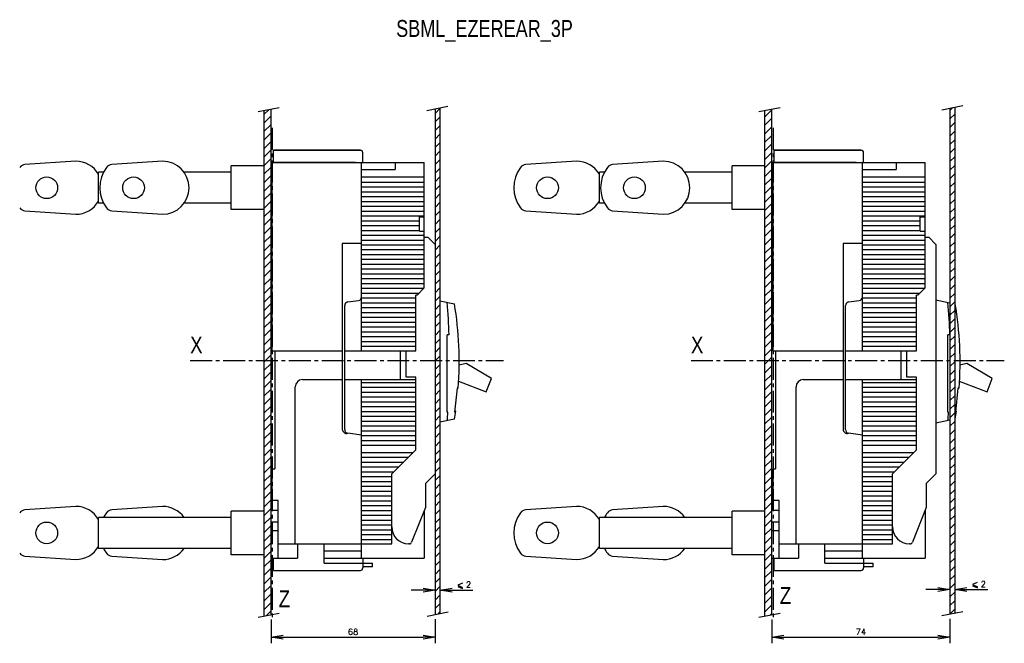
# Model space of a CAD drawing. Extents: x -741 to 1164, y -3289 to 616.
# Tile 33 of 65: x 725 to 1133, y -2237 to -1979. Entities that reach past the tile are written whole.
import ezdxf

# ---------------------------------------------------------------- set-up
doc = ezdxf.new("R2010")
doc.units = 0
doc.header["$LTSCALE"] = 1.21
doc.header["$MEASUREMENT"] = 0
doc.linetypes.add('AXES2', pattern=[1.125, 0.75, -0.125, 0.125, -0.125])
doc.layers.get('0').update_dxf_attribs({"linetype": 'CONTINUOUS'})
doc.layers.get('Defpoints').update_dxf_attribs({"linetype": 'CONTINUOUS'})
doc.layers.add('AXE', color=80, linetype='AXES2')
doc.layers.add('COTATION1', color=50, linetype='CONTINUOUS')
doc.styles.add('ROMANS', font='romans.shx')
doc.styles.get("Standard").update_dxf_attribs({"font": 'txt', "width": 0.8})
doc.dimstyles.new('SC_DEFAUT', dxfattribs={"dimscale": 0, "dimtxt": 2.5, "dimasz": 5, "dimexe": 2.5, "dimexo": 2, "dimgap": 1, "dimtad": 1, "dimdec": 4, "dimzin": 12, "dimdsep": 46, "dimtxsty": 'ROMANS', "dimblk1": 'OPEN', "dimblk2": 'OPEN', "dimsah": 1, "dimcen": 0, "dimadec": 0, "dimazin": 0, "dimtfac": 1, "dimtdec": 4, "dimtofl": 0, "dimtmove": 0, "dimatfit": 3, "dimldrblk": 'OPEN', "dimfxl": 0, "dimtolj": 1, "dimtzin": 12, "dimarcsym": 0})

# ---------------------------------------------------------------- blocks, each defined once
blk = doc.blocks.new('_OPEN')
at = {"color": 0, "linetype": 'ByBlock'}
for p, q in [((-1, 0.167), (0, 0)), ((0, 0), (-1, -0.167)), ((0, 0), (-1, 0))]:
    blk.add_line(p, q, dxfattribs=at)
blk = doc.blocks.new('*D227')
at = {"layer": 'COTATION1', "color": 0, "lineweight": -2}
for p, q in [((897.43, -2209.72), (897.43, -2217.61)), ((899.43, -2209.39), (899.43, -2217.61)), ((892.43, -2215.11), (887.43, -2215.11)), ((904.43, -2215.11), (913.1, -2215.11))]:
    blk.add_line(p, q, dxfattribs=at)
at = {"layer": 'Defpoints', "color": 0}
for p in [(897.43, -2207.72), (899.43, -2207.39), (899.43, -2215.11)]:
    blk.add_point(p, dxfattribs=at)
at = {"layer": 'COTATION1', "color": 0, "lineweight": -2, "xscale": 5, "yscale": 5, "zscale": 5}
blk.add_blockref('_OPEN', (897.43, -2215.11), dxfattribs=at)
at = {"layer": 'COTATION1', "color": 0, "lineweight": -2, "xscale": 5, "yscale": 5, "zscale": 5, "rotation": 180}
blk.add_blockref('_OPEN', (899.43, -2215.11), dxfattribs=at)
at = {"layer": 'COTATION1', "color": 0, "insert": (911.27, -2212.86), "char_height": 2.5, "attachment_point": 5, "style": 'ROMANS'}
blk.add_mtext('\\A1;2', dxfattribs=at)
blk = doc.blocks.new('A$C3AFF345E')
at = {"layer": 'COTATION1'}
for p, q in [((-4.32, 2.82), (-6.31, 1.99)), ((-6.31, 1.99), (-4.3, 1.07)), ((-6.31, 1.54), (-4.3, 0.62))]:
    blk.add_line(p, q, dxfattribs=at)
blk = doc.blocks.new('A$C5A0148EA')
at = {"layer": 'COTATION1'}
h = blk.add_hatch(dxfattribs=at)
h.set_pattern_fill('ANSI31', color=256, scale=20, style=0)
h.set_pattern_definition([(45, (-37.4402, -495.5506), (-1.767767, 1.767767), [])])
h.paths.add_polyline_path([(3, 87.51), (0, 87.02), (0, 0), (3, 0)])
h.paths.add_polyline_path([(3, 0), (0, 0), (0, -87.52), (3, -87.02)])
for p, q in [((0, 87.02), (0, -87.52)), ((3, -87.02), (3, 87.51))]:
    blk.add_line(p, q)
for p, q in [((-2.34, 86.64), (6.37, 88.07)), ((-2.34, -87.9), (6.37, -86.47))]:
    blk.add_line(p, q, dxfattribs=at)
blk = doc.blocks.new('A$C5A610A1A')
at = {"layer": 'COTATION1'}
h = blk.add_hatch(dxfattribs=at)
h.set_pattern_fill('ANSI31', color=256, scale=20, style=0)
h.set_pattern_definition([(45, (-164.0773, -494.734), (-1.767767, 1.767767), [])])
h.paths.add_polyline_path([(2, 87.36), (0, 87.03), (0, -87.51), (2, -87.18)])
for p, q in [((0, 87.03), (0, -87.51)), ((2, 87.36), (2, -87.18))]:
    blk.add_line(p, q)
for p, q in [((-3.39, 86.47), (5.33, 87.9)), ((-3.33, -88.06), (5.38, -86.63))]:
    blk.add_line(p, q, dxfattribs=at)
blk = doc.blocks.new('*D214')
at = {"layer": 'COTATION1', "color": 0, "lineweight": -2}
for p, q in [((829.43, -2227.29), (829.43, -2237.15)), ((897.43, -2227.22), (897.43, -2237.15)), ((834.43, -2234.65), (892.43, -2234.65))]:
    blk.add_line(p, q, dxfattribs=at)
at = {"layer": 'Defpoints', "color": 0}
for p in [(829.43, -2225.29), (897.43, -2225.22), (897.43, -2234.65)]:
    blk.add_point(p, dxfattribs=at)
at = {"layer": 'COTATION1', "color": 0, "lineweight": -2, "xscale": 5, "yscale": 5, "zscale": 5, "rotation": 180}
blk.add_blockref('_OPEN', (829.43, -2234.65), dxfattribs=at)
at = {"layer": 'COTATION1', "color": 0, "lineweight": -2, "xscale": 5, "yscale": 5, "zscale": 5}
blk.add_blockref('_OPEN', (897.43, -2234.65), dxfattribs=at)
at = {"layer": 'COTATION1', "color": 0, "insert": (863.43, -2232.4), "char_height": 2.5, "attachment_point": 5, "style": 'ROMANS'}
blk.add_mtext('\\A1;68', dxfattribs=at)
blk = doc.blocks.new('*D215')
at = {"layer": 'COTATION1', "color": 0, "lineweight": -2}
for p, q in [((1110.82, -2209.47), (1110.82, -2217.36)), ((1112.82, -2209.14), (1112.82, -2217.36)), ((1105.82, -2214.86), (1100.82, -2214.86)), ((1117.82, -2214.86), (1126.48, -2214.86))]:
    blk.add_line(p, q, dxfattribs=at)
at = {"layer": 'Defpoints', "color": 0}
for p in [(1110.82, -2207.47), (1112.82, -2207.14), (1112.82, -2214.86)]:
    blk.add_point(p, dxfattribs=at)
at = {"layer": 'COTATION1', "color": 0, "lineweight": -2, "xscale": 5, "yscale": 5, "zscale": 5}
blk.add_blockref('_OPEN', (1110.82, -2214.86), dxfattribs=at)
at = {"layer": 'COTATION1', "color": 0, "lineweight": -2, "xscale": 5, "yscale": 5, "zscale": 5, "rotation": 180}
blk.add_blockref('_OPEN', (1112.82, -2214.86), dxfattribs=at)
at = {"layer": 'COTATION1', "color": 0, "insert": (1124.65, -2212.61), "char_height": 2.5, "attachment_point": 5, "style": 'ROMANS'}
blk.add_mtext('\\A1;2', dxfattribs=at)
blk = doc.blocks.new('*D216')
at = {"layer": 'COTATION1', "color": 0, "lineweight": -2}
for p, q in [((1037.02, -2227.29), (1037.02, -2237.15)), ((1110.82, -2226.97), (1110.82, -2237.15)), ((1042.02, -2234.65), (1105.82, -2234.65))]:
    blk.add_line(p, q, dxfattribs=at)
at = {"layer": 'Defpoints', "color": 0}
for p in [(1037.02, -2225.29), (1110.82, -2224.97), (1110.82, -2234.65)]:
    blk.add_point(p, dxfattribs=at)
at = {"layer": 'COTATION1', "color": 0, "lineweight": -2, "xscale": 5, "yscale": 5, "zscale": 5, "rotation": 180}
blk.add_blockref('_OPEN', (1037.02, -2234.65), dxfattribs=at)
at = {"layer": 'COTATION1', "color": 0, "lineweight": -2, "xscale": 5, "yscale": 5, "zscale": 5}
blk.add_blockref('_OPEN', (1110.82, -2234.65), dxfattribs=at)
at = {"layer": 'COTATION1', "color": 0, "insert": (1073.92, -2232.4), "char_height": 2.5, "attachment_point": 5, "style": 'ROMANS'}
blk.add_mtext('\\A1;74', dxfattribs=at)

msp = doc.modelspace()

# ---------------------------------------------------------------- linework, layer by layer
for p, q in [((866.43281, -2032.95893), (830.43281, -2032.95893)), ((866.43281, -2032.95893), (830.43281, -2032.95893)), ((867.43281, -2037.95893), (867.43281, -2033.95893)), ((1074.01734, -2032.95893), (1038.01734, -2032.95893)), ((1074.01734, -2032.95893), (1038.01734, -2032.95893)), ((1075.01734, -2037.95893), (1075.01734, -2033.95893)), ((748.43281, -2037.45893), (727.42585, -2038.873)), ((784.43281, -2037.45893), (763.42585, -2038.873)), ((829.93281, -2115.95893), (829.93281, -2037.95893)), ((878.38987, -2037.95893), (892.93281, -2037.95893)), ((880.93281, -2037.95893), (880.93281, -2040.95893)), ((880.93281, -2037.95893), (880.93281, -2040.95893)), ((880.93281, -2037.95893), (880.93281, -2040.95893)), ((892.93281, -2060.45893), (892.93281, -2037.95893)), ((956.01734, -2037.45893), (935.01038, -2038.873)), ((992.01734, -2037.45893), (971.01038, -2038.873)), ((1037.51734, -2115.95893), (1037.51734, -2037.95893)), ((1085.9744, -2037.95893), (1100.51734, -2037.95893)), ((1088.51734, -2037.95893), (1088.51734, -2040.95893)), ((1088.51734, -2037.95893), (1088.51734, -2040.95893)), ((1088.51734, -2037.95893), (1088.51734, -2040.95893)), ((1100.51734, -2060.45893), (1100.51734, -2037.95893)), ((759.9813, -2042.05893), (757.93281, -2042.05893)), ((757.93281, -2054.85893), (757.93281, -2042.05893)), ((812.93281, -2042.05893), (793.32965, -2042.05893)), ((866.93281, -2040.95893), (880.93281, -2040.95893)), ((866.93281, -2040.95893), (880.93281, -2040.95893)), ((866.93281, -2043.95893), (892.93281, -2043.95893)), ((967.56583, -2042.05893), (965.51734, -2042.05893)), ((965.51734, -2054.85893), (965.51734, -2042.05893)), ((1020.51734, -2042.05893), (1000.91418, -2042.05893)), ((1074.51734, -2040.95893), (1088.51734, -2040.95893)), ((1074.51734, -2040.95893), (1088.51734, -2040.95893)), ((1074.51734, -2043.95893), (1100.51734, -2043.95893)), ((892.93281, -2046.25893), (866.93281, -2046.25893)), ((892.93281, -2048.25893), (866.93281, -2048.25893)), ((1100.51734, -2046.25893), (1074.51734, -2046.25893)), ((1100.51734, -2048.25893), (1074.51734, -2048.25893)), ((892.93281, -2050.25893), (866.93281, -2050.25893)), ((892.93281, -2052.25893), (866.93281, -2052.25893)), ((1100.51734, -2050.25893), (1074.51734, -2050.25893)), ((1100.51734, -2052.25893), (1074.51734, -2052.25893)), ((759.99246, -2054.85893), (757.93281, -2054.85893)), ((812.93281, -2054.85893), (793.33197, -2054.85893)), ((892.93281, -2054.25893), (866.93281, -2054.25893)), ((892.93281, -2056.25893), (866.93281, -2056.25893)), ((967.57699, -2054.85893), (965.51734, -2054.85893)), ((1020.51734, -2054.85893), (1000.9165, -2054.85893)), ((1100.51734, -2054.25893), (1074.51734, -2054.25893)), ((1100.51734, -2056.25893), (1074.51734, -2056.25893)), ((727.42585, -2058.04486), (748.43281, -2059.45893)), ((763.42585, -2058.04486), (784.43281, -2059.45893)), ((892.93281, -2058.25893), (866.93281, -2058.25893)), ((892.93281, -2060.25893), (866.93281, -2060.25893)), ((890.93281, -2066.45893), (890.93281, -2060.45893)), ((890.93281, -2060.45893), (892.93281, -2060.45893)), ((892.93281, -2089.95893), (892.93281, -2060.58045)), ((935.01038, -2058.04486), (956.01734, -2059.45893)), ((971.01038, -2058.04486), (992.01734, -2059.45893)), ((1100.51734, -2058.25893), (1074.51734, -2058.25893)), ((1100.51734, -2060.25893), (1074.51734, -2060.25893)), ((1098.51734, -2066.45893), (1098.51734, -2060.45893)), ((1098.51734, -2060.45893), (1100.51734, -2060.45893)), ((1100.51734, -2089.95893), (1100.51734, -2060.58045)), ((890.93281, -2062.25893), (866.93281, -2062.25893)), ((890.93281, -2064.25893), (866.93281, -2064.25893)), ((1098.51734, -2062.25893), (1074.51734, -2062.25893)), ((1098.51734, -2064.25893), (1074.51734, -2064.25893)), ((866.93281, -2115.95893), (866.93281, -2066.3841)), ((892.93281, -2068.25893), (866.93281, -2068.25893)), ((890.93281, -2066.25893), (867.03409, -2066.25893)), ((890.93281, -2066.45893), (892.93281, -2066.45893)), ((892.93281, -2068.95893), (894.43281, -2068.95893)), ((894.43281, -2068.95893), (897.43281, -2071.95893)), ((1074.51734, -2115.95893), (1074.51734, -2066.3841)), ((1100.51734, -2068.25893), (1074.51734, -2068.25893)), ((1098.51734, -2066.25893), (1074.61862, -2066.25893)), ((1098.51734, -2066.45893), (1100.51734, -2066.45893)), ((1100.51734, -2068.95893), (1102.01734, -2068.95893)), ((1102.01734, -2068.95893), (1105.01734, -2071.95893)), ((858.93281, -2071.61403), (858.93281, -2148.54975)), ((866.93281, -2071.61403), (858.93281, -2071.61403)), ((866.93281, -2071.61403), (858.93281, -2071.61403)), ((892.93281, -2070.25893), (866.93281, -2070.25893)), ((892.93281, -2072.25893), (866.93281, -2072.25893)), ((897.43281, -2071.95893), (897.43281, -2166.95893)), ((1066.51734, -2071.61403), (1066.51734, -2148.54975)), ((1074.51734, -2071.61403), (1066.51734, -2071.61403)), ((1074.51734, -2071.61403), (1066.51734, -2071.61403)), ((1100.51734, -2070.25893), (1074.51734, -2070.25893)), ((1100.51734, -2072.25893), (1074.51734, -2072.25893)), ((1105.01734, -2071.95893), (1105.01734, -2166.95893)), ((892.93281, -2074.25893), (866.93281, -2074.25893)), ((892.93281, -2076.25893), (866.93281, -2076.25893)), ((1100.51734, -2074.25893), (1074.51734, -2074.25893)), ((1100.51734, -2076.25893), (1074.51734, -2076.25893)), ((892.93281, -2078.25893), (866.93281, -2078.25893)), ((892.93281, -2080.25893), (866.93281, -2080.25893)), ((1100.51734, -2078.25893), (1074.51734, -2078.25893)), ((1100.51734, -2080.25893), (1074.51734, -2080.25893)), ((892.93281, -2082.25893), (866.93281, -2082.25893)), ((892.93281, -2084.25893), (866.93281, -2084.25893)), ((1100.51734, -2082.25893), (1074.51734, -2082.25893)), ((1100.51734, -2084.25893), (1074.51734, -2084.25893)), ((892.93281, -2086.25893), (866.93281, -2086.25893)), ((892.93281, -2088.25893), (866.93281, -2088.25893)), ((1100.51734, -2086.25893), (1074.51734, -2086.25893)), ((1100.51734, -2088.25893), (1074.51734, -2088.25893)), ((892.63281, -2090.25893), (866.93281, -2090.25893)), ((890.63281, -2092.25893), (866.93281, -2092.25893)), ((889.43281, -2115.95893), (889.43281, -2092.95893)), ((889.93281, -2092.95893), (889.43281, -2092.95893)), ((889.93281, -2092.95893), (892.93281, -2089.95893)), ((1100.21734, -2090.25893), (1074.51734, -2090.25893)), ((1098.21734, -2092.25893), (1074.51734, -2092.25893)), ((1097.01734, -2115.95893), (1097.01734, -2092.95893)), ((1097.51734, -2092.95893), (1097.01734, -2092.95893)), ((1097.51734, -2092.95893), (1100.51734, -2089.95893)), ((859.93281, -2148.65798), (859.93281, -2097.25987)), ((861.22068, -2095.77495), (865.64494, -2095.14291)), ((889.43281, -2094.25893), (866.93281, -2094.25893)), ((889.43281, -2096.25893), (866.93281, -2096.25893)), ((899.43281, -2095.35893), (905.43281, -2096.55893)), ((1067.51734, -2148.65798), (1067.51734, -2097.25987)), ((1068.80521, -2095.77495), (1073.22947, -2095.14291)), ((1097.01734, -2094.25893), (1074.51734, -2094.25893)), ((1097.01734, -2096.25893), (1074.51734, -2096.25893)), ((1105.01734, -2094.95893), (1110.81602, -2096.11867)), ((1112.81602, -2096.51867), (1113.01734, -2096.55893)), ((889.43281, -2098.25893), (866.93281, -2098.25893)), ((889.43281, -2100.25893), (866.93281, -2100.25893)), ((1097.01734, -2098.25893), (1074.51734, -2098.25893)), ((1097.01734, -2100.25893), (1074.51734, -2100.25893)), ((889.43281, -2102.25893), (866.93281, -2102.25893)), ((889.43281, -2104.25893), (866.93281, -2104.25893)), ((1097.01734, -2102.25893), (1074.51734, -2102.25893)), ((1097.01734, -2104.25893), (1074.51734, -2104.25893)), ((889.43281, -2106.25893), (866.93281, -2106.25893)), ((889.43281, -2108.25893), (866.93281, -2108.25893)), ((903.23149, -2109.45893), (902.43281, -2109.45893)), ((902.43281, -2141.45893), (902.43281, -2109.45893)), ((1097.01734, -2106.25893), (1074.51734, -2106.25893)), ((1097.01734, -2108.25893), (1074.51734, -2108.25893)), ((1110.81602, -2109.45893), (1110.01734, -2109.45893)), ((1110.01734, -2141.45893), (1110.01734, -2109.45893)), ((889.43281, -2110.25893), (866.93281, -2110.25893)), ((889.43281, -2112.25893), (866.93281, -2112.25893)), ((1097.01734, -2110.25893), (1074.51734, -2110.25893)), ((1097.01734, -2112.25893), (1074.51734, -2112.25893)), ((829.93281, -2115.95893), (858.93281, -2115.95893)), ((830.93281, -2115.95893), (830.93281, -2164.95893)), ((859.93281, -2115.95893), (889.43281, -2115.95893)), ((889.43281, -2114.25893), (866.93281, -2114.25893)), ((882.93281, -2115.95893), (882.93281, -2127.95893)), ((885.43281, -2126.95893), (885.43281, -2115.95893)), ((1037.51734, -2115.95893), (1066.51734, -2115.95893)), ((1038.51734, -2115.95893), (1038.51734, -2164.95893)), ((1067.51734, -2115.95893), (1097.01734, -2115.95893)), ((1097.01734, -2114.25893), (1074.51734, -2114.25893)), ((1090.51734, -2115.95893), (1090.51734, -2127.95893)), ((1093.01734, -2126.95893), (1093.01734, -2115.95893)), ((910.28283, -2121.29534), (907.35119, -2122.02086)), ((920.7749, -2127.45298), (910.28283, -2121.29534)), ((1117.86736, -2121.29534), (1114.93572, -2122.02086)), ((1128.35943, -2127.45298), (1117.86736, -2121.29534)), ((842.43281, -2127.95893), (858.93281, -2127.95893)), ((859.93281, -2127.95893), (889.43281, -2127.95893)), ((866.93281, -2201.95893), (866.93281, -2127.95893)), ((889.43281, -2129.25893), (866.93281, -2129.25893)), ((889.43281, -2126.95893), (885.43281, -2126.95893)), ((889.43281, -2156.95893), (889.43281, -2126.95893)), ((907.11265, -2128.64791), (918.63, -2133.05649)), ((918.63, -2133.05649), (920.7749, -2127.45298)), ((1050.01734, -2127.95893), (1066.51734, -2127.95893)), ((1067.51734, -2127.95893), (1097.01734, -2127.95893)), ((1074.51734, -2201.95893), (1074.51734, -2127.95893)), ((1097.01734, -2129.25893), (1074.51734, -2129.25893)), ((1097.01734, -2126.95893), (1093.01734, -2126.95893)), ((1097.01734, -2156.95893), (1097.01734, -2126.95893)), ((1114.69718, -2128.64791), (1126.21453, -2133.05649)), ((1126.21453, -2133.05649), (1128.35943, -2127.45298)), ((839.43281, -2195.95893), (839.43281, -2130.95893)), ((889.43281, -2131.25893), (866.93281, -2131.25893)), ((889.43281, -2133.25893), (866.93281, -2133.25893)), ((906.55281, -2131.45893), (905.51059, -2141.45893)), ((907.01148, -2131.45893), (906.55281, -2131.45893)), ((1047.01734, -2195.95893), (1047.01734, -2130.95893)), ((1097.01734, -2131.25893), (1074.51734, -2131.25893)), ((1097.01734, -2133.25893), (1074.51734, -2133.25893)), ((1114.13734, -2131.45893), (1113.09512, -2141.45893)), ((1114.59601, -2131.45893), (1114.13734, -2131.45893)), ((889.43281, -2135.25893), (866.93281, -2135.25893)), ((889.43281, -2137.25893), (866.93281, -2137.25893)), ((1097.01734, -2135.25893), (1074.51734, -2135.25893)), ((1097.01734, -2137.25893), (1074.51734, -2137.25893)), ((889.43281, -2139.25893), (866.93281, -2139.25893)), ((889.43281, -2141.25893), (866.93281, -2141.25893)), ((902.69844, -2141.45893), (902.43281, -2141.45893)), ((905.94814, -2141.06945), (905.51059, -2141.45893)), ((1097.01734, -2139.25893), (1074.51734, -2139.25893)), ((1097.01734, -2141.25893), (1074.51734, -2141.25893)), ((1110.28297, -2141.45893), (1110.01734, -2141.45893)), ((1113.53267, -2141.06945), (1113.09512, -2141.45893)), ((889.43281, -2143.25893), (866.93281, -2143.25893)), ((889.43281, -2145.25893), (866.93281, -2145.25893)), ((905.43281, -2144.35893), (899.43281, -2145.55893)), ((1097.01734, -2143.25893), (1074.51734, -2143.25893)), ((1097.01734, -2145.25893), (1074.51734, -2145.25893)), ((1110.81602, -2144.79919), (1105.01734, -2145.95893)), ((1113.01734, -2144.35893), (1112.81602, -2144.39919)), ((866.93281, -2150.95893), (861.22068, -2150.14291)), ((889.43281, -2147.25893), (866.93281, -2147.25893)), ((889.43281, -2149.25893), (866.93281, -2149.25893)), ((1074.51734, -2150.95893), (1068.80521, -2150.14291)), ((1097.01734, -2147.25893), (1074.51734, -2147.25893)), ((1097.01734, -2149.25893), (1074.51734, -2149.25893)), ((889.43281, -2151.25893), (866.93281, -2151.25893)), ((889.43281, -2153.25893), (866.93281, -2153.25893)), ((1097.01734, -2151.25893), (1074.51734, -2151.25893)), ((1097.01734, -2153.25893), (1074.51734, -2153.25893)), ((889.43281, -2155.25893), (866.93281, -2155.25893)), ((888.13281, -2158.25893), (866.93281, -2158.25893)), ((879.43281, -2166.95893), (889.43281, -2156.95893)), ((1097.01734, -2155.25893), (1074.51734, -2155.25893)), ((1095.71734, -2158.25893), (1074.51734, -2158.25893)), ((1087.01734, -2166.95893), (1097.01734, -2156.95893)), ((886.13281, -2160.25893), (866.93281, -2160.25893)), ((884.13281, -2162.25893), (866.93281, -2162.25893)), ((1093.71734, -2160.25893), (1074.51734, -2160.25893)), ((1091.71734, -2162.25893), (1074.51734, -2162.25893)), ((829.93281, -2164.95893), (830.93281, -2164.95893)), ((829.93281, -2177.95893), (829.93281, -2164.95893)), ((882.13281, -2164.25893), (866.93281, -2164.25893)), ((880.13281, -2166.25893), (866.93281, -2166.25893)), ((879.43281, -2195.95893), (879.43281, -2166.95893)), ((897.43281, -2166.95893), (893.43281, -2170.95893)), ((1037.51734, -2164.95893), (1038.51734, -2164.95893)), ((1037.51734, -2177.95893), (1037.51734, -2164.95893)), ((1089.71734, -2164.25893), (1074.51734, -2164.25893)), ((1087.71734, -2166.25893), (1074.51734, -2166.25893)), ((1087.01734, -2195.95893), (1087.01734, -2166.95893)), ((1105.01734, -2166.95893), (1101.01734, -2170.95893)), ((879.43281, -2168.25893), (866.93281, -2168.25893)), ((879.43281, -2170.25893), (866.93281, -2170.25893)), ((893.43281, -2170.95893), (893.43281, -2180.95893)), ((1087.01734, -2168.25893), (1074.51734, -2168.25893)), ((1087.01734, -2170.25893), (1074.51734, -2170.25893)), ((1101.01734, -2170.95893), (1101.01734, -2180.95893)), ((829.43281, -2201.95893), (829.43281, -2172.95893)), ((829.43281, -2172.95893), (829.93281, -2172.95893)), ((829.43281, -2172.95893), (829.43281, -2181.95893)), ((879.43281, -2172.25893), (866.93281, -2172.25893)), ((879.43281, -2174.25893), (866.93281, -2174.25893)), ((1037.01734, -2201.95893), (1037.01734, -2172.95893)), ((1037.01734, -2172.95893), (1037.51734, -2172.95893)), ((1037.01734, -2172.95893), (1037.01734, -2181.95893)), ((1087.01734, -2172.25893), (1074.51734, -2172.25893)), ((1087.01734, -2174.25893), (1074.51734, -2174.25893)), ((829.93281, -2177.65893), (829.43281, -2177.65893)), ((832.43281, -2177.95893), (829.93281, -2177.95893)), ((832.43281, -2177.95893), (829.93281, -2177.95893)), ((832.43281, -2201.95893), (832.43281, -2177.95893)), ((832.43281, -2201.95893), (832.43281, -2177.95893)), ((879.43281, -2176.25893), (866.93281, -2176.25893)), ((879.43281, -2178.25893), (866.93281, -2178.25893)), ((1037.51734, -2177.65893), (1037.01734, -2177.65893)), ((1040.01734, -2177.95893), (1037.51734, -2177.95893)), ((1040.01734, -2177.95893), (1037.51734, -2177.95893)), ((1040.01734, -2201.95893), (1040.01734, -2177.95893)), ((1040.01734, -2201.95893), (1040.01734, -2177.95893)), ((1087.01734, -2176.25893), (1074.51734, -2176.25893)), ((1087.01734, -2178.25893), (1074.51734, -2178.25893)), ((748.43281, -2180.45893), (727.42585, -2181.873)), ((784.43281, -2180.45893), (763.42585, -2181.873)), ((812.93281, -2200.45893), (812.93281, -2182.45893)), ((826.43281, -2182.45893), (812.93281, -2182.45893)), ((829.43281, -2181.95893), (832.43281, -2181.95893)), ((879.43281, -2180.25893), (866.93281, -2180.25893)), ((879.43281, -2182.25893), (866.93281, -2182.25893)), ((893.43281, -2180.95893), (887.68425, -2195.33032)), ((892.93281, -2182.20893), (892.93281, -2201.95893)), ((956.01734, -2180.45893), (935.01038, -2181.873)), ((992.01734, -2180.45893), (971.01038, -2181.873)), ((1020.51734, -2200.45893), (1020.51734, -2182.45893)), ((1034.01734, -2182.45893), (1020.51734, -2182.45893)), ((1037.01734, -2181.95893), (1040.01734, -2181.95893)), ((1087.01734, -2180.25893), (1074.51734, -2180.25893)), ((1087.01734, -2182.25893), (1074.51734, -2182.25893)), ((1101.01734, -2180.95893), (1095.26878, -2195.33032)), ((1100.51734, -2182.20893), (1100.51734, -2201.95893)), ((812.93281, -2185.05893), (757.93281, -2185.05893)), ((757.93281, -2197.85893), (757.93281, -2185.05893)), ((832.43281, -2186.95893), (829.43281, -2186.95893)), ((879.43281, -2184.25893), (866.93281, -2184.25893)), ((879.43281, -2186.25893), (866.93281, -2186.25893)), ((1020.51734, -2185.05893), (965.51734, -2185.05893)), ((965.51734, -2197.85893), (965.51734, -2185.05893)), ((1037.01734, -2190.45893), (1037.01734, -2186.95893)), ((1040.01734, -2186.95893), (1037.01734, -2186.95893)), ((1087.01734, -2184.25893), (1074.51734, -2184.25893)), ((1087.01734, -2186.25893), (1074.51734, -2186.25893)), ((829.43281, -2190.45893), (832.43281, -2190.45893)), ((879.43281, -2188.25893), (866.93281, -2188.25893)), ((879.43281, -2190.25893), (866.93281, -2190.25893)), ((1037.01734, -2190.45893), (1040.01734, -2190.45893)), ((1087.01734, -2188.25893), (1074.51734, -2188.25893)), ((1087.01734, -2190.25893), (1074.51734, -2190.25893)), ((879.43281, -2192.25893), (866.93281, -2192.25893)), ((879.43281, -2194.25893), (866.93281, -2194.25893)), ((1087.01734, -2192.25893), (1074.51734, -2192.25893)), ((1087.01734, -2194.25893), (1074.51734, -2194.25893)), ((812.93281, -2197.85893), (757.93281, -2197.85893)), ((832.43281, -2195.95893), (879.43281, -2195.95893)), ((840.43281, -2195.95893), (840.43281, -2201.95893)), ((851.43281, -2203.95893), (851.43281, -2195.95893)), ((866.93281, -2198.95893), (851.43281, -2198.95893)), ((866.93281, -2198.95893), (851.43281, -2198.95893)), ((886.75578, -2195.95893), (886.43281, -2195.95893)), ((1020.51734, -2197.85893), (965.51734, -2197.85893)), ((1040.01734, -2195.95893), (1087.01734, -2195.95893)), ((1048.01734, -2195.95893), (1048.01734, -2201.95893)), ((1059.01734, -2203.95893), (1059.01734, -2195.95893)), ((1074.51734, -2198.95893), (1059.01734, -2198.95893)), ((1074.51734, -2198.95893), (1059.01734, -2198.95893)), ((1094.34031, -2195.95893), (1094.01734, -2195.95893)), ((727.42585, -2201.04486), (748.43281, -2202.45893)), ((763.42585, -2201.04486), (784.43281, -2202.45893)), ((826.43281, -2200.45893), (812.93281, -2200.45893)), ((829.43281, -2201.95893), (840.43281, -2201.95893)), ((830.43281, -2206.95893), (830.43281, -2201.95893)), ((832.43281, -2201.95893), (840.43281, -2201.95893)), ((851.43281, -2201.95893), (892.93281, -2201.95893)), ((867.43281, -2201.95893), (867.43281, -2205.95893)), ((935.01038, -2201.04486), (956.01734, -2202.45893)), ((971.01038, -2201.04486), (992.01734, -2202.45893)), ((1034.01734, -2200.45893), (1020.51734, -2200.45893)), ((1037.01734, -2201.95893), (1048.01734, -2201.95893)), ((1038.01734, -2206.95893), (1038.01734, -2201.95893)), ((1040.01734, -2201.95893), (1048.01734, -2201.95893)), ((1059.01734, -2201.95893), (1100.51734, -2201.95893)), ((1075.01734, -2201.95893), (1075.01734, -2205.95893)), ((830.43281, -2206.95893), (866.43281, -2206.95893)), ((851.43281, -2203.95893), (871.43281, -2203.95893)), ((871.43281, -2205.45893), (867.43281, -2205.45893)), ((871.43281, -2205.45893), (871.43281, -2203.95893)), ((1038.01734, -2206.95893), (1074.01734, -2206.95893)), ((1059.01734, -2203.95893), (1079.01734, -2203.95893)), ((1079.01734, -2205.45893), (1075.01734, -2205.45893)), ((1079.01734, -2205.45893), (1079.01734, -2203.95893))]:
    msp.add_line(p, q)
at = {"color": 7, "linetype": 'Continuous'}
for p, q in [((830.43281, -2032.95893), (866.43281, -2032.95893)), ((830.43281, -2037.95893), (830.43281, -2032.95893)), ((867.43281, -2037.95893), (867.43281, -2033.95893)), ((1038.01734, -2032.95893), (1074.01734, -2032.95893)), ((1038.01734, -2037.95893), (1038.01734, -2032.95893)), ((1075.01734, -2037.95893), (1075.01734, -2033.95893)), ((826.43281, -2039.45893), (812.93281, -2039.45893)), ((812.93281, -2042.05893), (812.93281, -2039.45893)), ((864.43281, -2037.95893), (829.43281, -2037.95893)), ((829.43281, -2038.9721), (829.43281, -2037.95893)), ((829.93281, -2037.95893), (878.38987, -2037.95893)), ((866.93281, -2066.3841), (866.93281, -2037.95893)), ((1034.01734, -2039.45893), (1020.51734, -2039.45893)), ((1020.51734, -2057.45893), (1020.51734, -2039.45893)), ((1072.01734, -2037.95893), (1037.01734, -2037.95893)), ((1037.01734, -2038.9721), (1037.01734, -2037.95893)), ((1037.51734, -2037.95893), (1085.9744, -2037.95893)), ((1074.51734, -2066.3841), (1074.51734, -2037.95893)), ((812.93281, -2042.05893), (805.87084, -2042.05893)), ((812.93281, -2057.45893), (812.93281, -2042.05893)), ((1020.51734, -2042.05893), (1013.45537, -2042.05893)), ((812.93281, -2054.85893), (806.23931, -2054.85893)), ((1020.51734, -2054.85893), (1013.82384, -2054.85893)), ((826.43281, -2057.45893), (812.93281, -2057.45893)), ((829.43281, -2066.95893), (829.43281, -2057.94553)), ((1034.01734, -2057.45893), (1020.51734, -2057.45893)), ((1037.01734, -2066.95893), (1037.01734, -2057.94553)), ((829.93281, -2070.79407), (829.93281, -2062.25893)), ((1037.51734, -2070.79407), (1037.51734, -2062.25893)), ((829.43281, -2066.95893), (829.93281, -2066.95893)), ((1037.01734, -2066.95893), (1037.51734, -2066.95893))]:
    msp.add_line(p, q, dxfattribs=at)
for centre in [(736.43281, -2048.45893), (772.43281, -2048.45893), (944.01734, -2048.45893), (980.01734, -2048.45893), (736.43281, -2191.45893), (944.01734, -2191.45893)]:
    msp.add_circle(centre, 4.5)
for centre, radius, start, end in [((866.43281, -2033.95893), 1, 0, 90), ((1074.01734, -2033.95893), 1, 0, 90), ((727.62734, -2041.86623), 3, 93.8510234, 143.1776009), ((748.43281, -2048.45893), 11, 30.2721015, 90), ((772.43281, -2048.45893), 14, 143.1776009, 216.8223991), ((763.62734, -2041.86623), 3, 93.8510234, 143.1776009), ((784.43281, -2048.45893), 11, 270, 90), ((944.01734, -2048.45893), 14, 143.1776009, 216.8223991), ((935.21187, -2041.86623), 3, 93.8510234, 143.1776009), ((956.01734, -2048.45893), 11, 30.2721015, 90), ((980.01734, -2048.45893), 14, 143.1776009, 216.8223991), ((971.21187, -2041.86623), 3, 93.8510234, 143.1776009), ((992.01734, -2048.45893), 11, 270, 90), ((727.62734, -2055.05163), 3, 216.8223991, 266.1489766), ((748.43281, -2048.45893), 11, 270, 329.7882662), ((763.62734, -2055.05163), 3, 216.8223991, 266.1489766), ((935.21187, -2055.05163), 3, 216.8223991, 266.1489766), ((956.01734, -2048.45893), 11, 270, 329.7882662), ((971.21187, -2055.05163), 3, 216.8223991, 266.1489766), ((865.43281, -2093.65798), 1.5, 278.1301024, 0), ((1073.01734, -2093.65798), 1.5, 278.1301024, 0), ((861.43281, -2097.25987), 1.5, 98.1301024, 180), ((602.80781, -2120.45893), 300.625, 2.0969457, 4.6746117), ((763.63031, -2120.45893), 143.8025, 355.6129425, 9.5669619), ((1069.01734, -2097.25987), 1.5, 98.1301024, 180), ((810.39234, -2120.45893), 300.625, 2.0969457, 4.6746117), ((971.21484, -2120.45893), 143.8025, 355.6129425, 9.5669619), ((842.43281, -2130.95893), 3, 90, 180), ((1050.01734, -2130.95893), 3, 90, 180), ((602.80781, -2120.45893), 300.625, 355.3253883, 355.9943715), ((763.63031, -2120.45893), 143.8025, 350.4330381, 351.7596938), ((810.39234, -2120.45893), 300.625, 355.3253883, 355.9943715), ((971.21484, -2120.45893), 143.8025, 350.4330381, 351.7596938), ((860.70708, -2148.44113), 1.7776, 183.5034129, 286.7937017), ((861.43281, -2148.65798), 1.5, 180, 261.8698976), ((1068.29161, -2148.44113), 1.7776, 183.5034129, 286.7937017), ((1069.01734, -2148.65798), 1.5, 180, 261.8698976), ((727.62734, -2184.86623), 3, 93.8510234, 143.1776009), ((748.43281, -2191.45893), 11, 30.2117338, 90), ((772.43281, -2191.45893), 14, 143.1776009, 152.7764908), ((763.62734, -2184.86623), 3, 93.8510234, 143.1776009), ((784.43281, -2191.45893), 11, 35.7358271, 90), ((944.01734, -2191.45893), 14, 143.1776009, 216.8223991), ((935.21187, -2184.86623), 3, 93.8510234, 143.1776009), ((956.01734, -2191.45893), 11, 30.2117338, 90), ((980.01734, -2191.45893), 14, 143.1776009, 152.7764908), ((971.21187, -2184.86623), 3, 93.8510234, 143.1776009), ((992.01734, -2191.45893), 11, 35.7358271, 90), ((886.43281, -2188.95893), 7, 180, 270), ((1094.01734, -2188.95893), 7, 180, 270), ((886.75578, -2194.95893), 1, 270, 338.1985905), ((1094.34031, -2194.95893), 1, 270, 338.1985905), ((748.43281, -2191.45893), 11, 270, 329.7278985), ((772.43281, -2191.45893), 14, 207.2307745, 216.8223991), ((784.43281, -2191.45893), 11, 270, 324.2517084), ((956.01734, -2191.45893), 11, 270, 329.7278985), ((980.01734, -2191.45893), 14, 207.2307745, 216.8223991), ((992.01734, -2191.45893), 11, 270, 324.2517084), ((727.62734, -2198.05163), 3, 216.8223991, 266.1489766), ((763.62734, -2198.05163), 3, 216.8223991, 266.1489766), ((935.21187, -2198.05163), 3, 216.8223991, 266.1489766), ((971.21187, -2198.05163), 3, 216.8223991, 266.1489766), ((866.43281, -2205.95893), 1, 270, 0), ((1074.01734, -2205.95893), 1, 270, 0)]:
    msp.add_arc(centre, radius, start, end)
for centre in [(866.43281, -2033.95893), (1074.01734, -2033.95893)]:
    msp.add_arc(centre, 1, 0, 90, dxfattribs=at)
at = {"layer": 'AXE', "ltscale": 10}
for p, q in [((829.93281, -2023.64153), (829.93281, -2227.29791)), ((1037.51734, -2023.64153), (1037.51734, -2227.29791)), ((795.94893, -2119.95893), (925.77649, -2119.95893)), ((1003.53346, -2119.95893), (1133.36102, -2119.95893))]:
    msp.add_line(p, q, dxfattribs=at)

# ---------------------------------------------------------------- block references
at = {"yscale": 1.2}
for name, p in [('A$C5A0148EA', (826.43281, -2120.85812)), ('A$C5A610A1A', (897.43281, -2120.2034)), ('A$C5A0148EA', (1034.01734, -2120.85812)), ('A$C5A610A1A', (1110.81602, -2119.95893))]:
    msp.add_blockref(name, p, dxfattribs=at)
at = {"layer": 'COTATION1'}
for p in [(1126.48269, -2214.85582), (913.09948, -2215.10555)]:
    msp.add_blockref('A$C3AFF345E', p, dxfattribs=at)

# ---------------------------------------------------------------- texts
at = {"insert": (881.27939, -1979.00324), "char_height": 7, "width": 88.8786082, "attachment_point": 1}
msp.add_mtext('SBML_EZEREAR_3P', dxfattribs=at)
at = {"layer": 'AXE', "ltscale": 10, "char_height": 7, "attachment_point": 1}
for s, insert, width in [('{\\fArial|b0|i0|c0|p34;X}', (795.85453, -2110.09093), 3.0661), ('{\\fArial|b0|i0|c0|p34;X}', (1003.43906, -2110.09093), 3.0661), ('{\\fArial|b0|i0|c0|p34;Z}', (832.55249, -2215.22189), 6.1165478), ('{\\fArial|b0|i0|c0|p34;Z}', (1040.24457, -2213.88022), 7.1333741)]:
    msp.add_mtext(s, dxfattribs=dict(at, insert=insert, width=width))

# ---------------------------------------------------------------- dimensions: what is measured, and where the dimension line sits
at = {"layer": 'COTATION1'}
for base, p1, p2, override, picture, middle in [((899.43281, -2215.10555), (897.43281, -2207.71993), (899.43281, -2207.39213), {"dimscale": 1, "dimdec": 1}, '*D227', (911.26614, -2212.85555)), ((1112.81602, -2214.85582), (1110.81602, -2207.47021), (1112.81602, -2207.1424), {"dimscale": 1, "dimdec": 1}, '*D215', (1124.64936, -2212.60582)), ((897.43281, -2234.64961), (829.43281, -2225.28791), (897.43281, -2225.21693), {"dimscale": 1, "dimdec": 1}, '*D214', (863.43281, -2232.39961)), ((1110.81602, -2234.64961), (1037.01734, -2225.28791), (1110.81602, -2224.97246), {"dimscale": 1, "dimdec": 0}, '*D216', (1073.91668, -2232.39961))]:
    dim = msp.add_linear_dim(base=base, p1=p1, p2=p2, dimstyle='SC_DEFAUT', override=override, dxfattribs=at)
    dim.commit()
    dim.dimension.update_dxf_attribs({"geometry": picture, "text_midpoint": middle})

doc.saveas('drawing.dxf')
